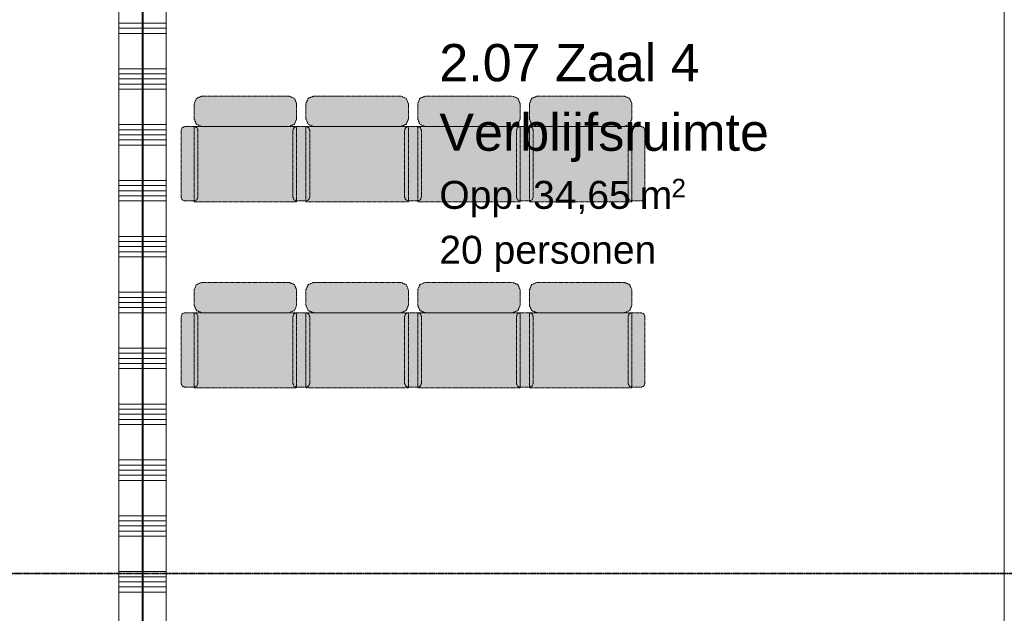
# Model space of a CAD drawing. Extents: x 0 to 92550, y 0 to 59400.
# Tile 76 of 94: x 28342 to 33629, y 41486 to 44673. Entities that reach past the tile are written whole.
import ezdxf
from ezdxf.xclip import XClip

# ---------------------------------------------------------------- set-up
doc = ezdxf.new("R2010")
doc.units = 0
doc.header["$MEASUREMENT"] = 0
doc.header["$XCLIPFRAME"] = 0
doc.linetypes.add('Streep-streepje', pattern=[1300, 1000, -100, 100, -100])
doc.linetypes.add('Streeplijn fijn', pattern=[234.119993, 155.999994, -78.119999])
for name, color, linetype in [('ZZ 22 Binnenwand metal stud', 7, 'Continuous'), ('ZZ 34 Balustrades', 7, 'Continuous'), ('ZZ 72 Vaste inrichting', 7, 'Continuous'), ('ZZ Markers doorsnede', 7, 'Continuous'), ('ZZ Zone Gebruiksruimten', 7, 'Continuous')]:
    doc.layers.add(name, color=color, linetype=linetype)
doc.styles.add('GENERATED_STYLE_2', font='arial.ttf')

# ---------------------------------------------------------------- blocks, each defined once
blk = doc.blocks.new('*X57')
at = {"layer": 'ZZ 22 Binnenwand metal stud', "color": 7, "linetype": 'Continuous', "lineweight": 5, "ltscale": 0.01}
for p, q in [((29003.9, 44654.9), (29128.9, 44654.9)), ((29003.9, 44627.4), (29128.9, 44627.4)), ((29003.9, 44600), (29128.9, 44600)), ((29003.9, 44409.7), (29128.9, 44409.7)), ((29003.9, 44382.3), (29128.9, 44382.3)), ((29003.9, 44354.9), (29128.9, 44354.9)), ((29003.9, 44327.4), (29128.9, 44327.4)), ((29003.9, 44300), (29128.9, 44300)), ((29003.9, 44109.7), (29128.9, 44109.7)), ((29003.9, 44082.3), (29128.9, 44082.3)), ((29003.9, 44054.9), (29128.9, 44054.9)), ((29003.9, 44027.4), (29128.9, 44027.4)), ((29003.9, 44000), (29128.9, 44000)), ((29003.9, 43809.7), (29128.9, 43809.7)), ((29003.9, 43782.3), (29128.9, 43782.3)), ((29003.9, 43754.9), (29128.9, 43754.9)), ((29003.9, 43727.4), (29128.9, 43727.4)), ((29003.9, 43700), (29128.9, 43700)), ((29003.9, 43509.7), (29128.9, 43509.7)), ((29003.9, 43482.3), (29128.9, 43482.3)), ((29003.9, 43454.9), (29128.9, 43454.9)), ((29003.9, 43427.4), (29128.9, 43427.4)), ((29003.9, 43400), (29128.9, 43400)), ((29003.9, 43209.7), (29128.9, 43209.7)), ((29003.9, 43182.3), (29128.9, 43182.3)), ((29003.9, 43154.9), (29128.9, 43154.9)), ((29003.9, 43127.4), (29128.9, 43127.4)), ((29003.9, 43100), (29128.9, 43100)), ((29003.9, 42909.7), (29128.9, 42909.7)), ((29003.9, 42882.3), (29128.9, 42882.3)), ((29003.9, 42854.9), (29128.9, 42854.9)), ((29003.9, 42827.4), (29128.9, 42827.4)), ((29003.9, 42800), (29128.9, 42800)), ((29003.9, 42609.7), (29128.9, 42609.7)), ((29003.9, 42582.3), (29128.9, 42582.3)), ((29003.9, 42554.9), (29128.9, 42554.9)), ((29003.9, 42527.4), (29128.9, 42527.4)), ((29003.9, 42500), (29128.9, 42500)), ((29003.9, 42309.7), (29128.9, 42309.7)), ((29003.9, 42282.3), (29128.9, 42282.3)), ((29003.9, 42254.9), (29128.9, 42254.9)), ((29003.9, 42227.4), (29128.9, 42227.4)), ((29003.9, 42200), (29128.9, 42200)), ((29003.9, 42009.7), (29128.9, 42009.7)), ((29003.9, 41982.3), (29128.9, 41982.3)), ((29003.9, 41954.9), (29128.9, 41954.9)), ((29003.9, 41927.4), (29128.9, 41927.4)), ((29003.9, 41900), (29128.9, 41900)), ((29003.9, 41709.7), (29128.9, 41709.7)), ((29003.9, 41682.3), (29128.9, 41682.3)), ((29003.9, 41654.9), (29128.9, 41654.9)), ((29003.9, 41627.4), (29128.9, 41627.4)), ((29003.9, 41600), (29128.9, 41600))]:
    blk.add_line(p, q, dxfattribs=at)
blk = doc.blocks.new('*X58')
at = {"layer": 'ZZ 22 Binnenwand metal stud', "color": 7, "linetype": 'Continuous', "lineweight": 5, "ltscale": 0.01}
for p, q in [((28873.9, 44654.9), (28920.3, 44654.9)), ((28873.9, 44627.4), (28920.3, 44627.4)), ((28920.3, 44654.9), (28998.9, 44654.9)), ((28920.3, 44627.4), (28998.9, 44627.4)), ((28873.9, 44600), (28920.3, 44600)), ((28920.3, 44600), (28998.9, 44600)), ((28873.9, 44409.7), (28920.3, 44409.7)), ((28873.9, 44382.3), (28920.3, 44382.3)), ((28920.3, 44409.7), (28998.9, 44409.7)), ((28920.3, 44382.3), (28998.9, 44382.3)), ((28873.9, 44354.9), (28920.3, 44354.9)), ((28873.9, 44327.4), (28920.3, 44327.4)), ((28920.3, 44354.9), (28998.9, 44354.9)), ((28920.3, 44327.4), (28998.9, 44327.4)), ((28873.9, 44300), (28920.3, 44300)), ((28920.3, 44300), (28998.9, 44300)), ((28873.9, 44109.7), (28920.3, 44109.7)), ((28920.3, 44109.7), (28998.9, 44109.7)), ((28873.9, 44082.3), (28920.3, 44082.3)), ((28873.9, 44054.9), (28920.3, 44054.9)), ((28920.3, 44082.3), (28998.9, 44082.3)), ((28920.3, 44054.9), (28998.9, 44054.9)), ((28873.9, 44027.4), (28920.3, 44027.4)), ((28873.9, 44000), (28920.3, 44000)), ((28920.3, 44027.4), (28998.9, 44027.4)), ((28920.3, 44000), (28998.9, 44000)), ((28873.9, 43809.7), (28920.3, 43809.7)), ((28873.9, 43782.3), (28920.3, 43782.3)), ((28920.3, 43809.7), (28998.9, 43809.7)), ((28920.3, 43782.3), (28998.9, 43782.3)), ((28873.9, 43754.9), (28920.3, 43754.9)), ((28873.9, 43727.4), (28920.3, 43727.4)), ((28920.3, 43754.9), (28998.9, 43754.9)), ((28920.3, 43727.4), (28998.9, 43727.4)), ((28873.9, 43700), (28920.3, 43700)), ((28920.3, 43700), (28998.9, 43700)), ((28873.9, 43509.7), (28920.3, 43509.7)), ((28873.9, 43482.3), (28920.3, 43482.3)), ((28920.3, 43509.7), (28998.9, 43509.7)), ((28920.3, 43482.3), (28998.9, 43482.3)), ((28873.9, 43454.9), (28920.3, 43454.9)), ((28873.9, 43427.4), (28920.3, 43427.4)), ((28920.3, 43454.9), (28998.9, 43454.9)), ((28920.3, 43427.4), (28998.9, 43427.4)), ((28873.9, 43400), (28920.3, 43400)), ((28920.3, 43400), (28998.9, 43400)), ((28873.9, 43209.7), (28920.3, 43209.7)), ((28920.3, 43209.7), (28998.9, 43209.7)), ((28873.9, 43182.3), (28920.3, 43182.3)), ((28873.9, 43154.9), (28920.3, 43154.9)), ((28920.3, 43182.3), (28998.9, 43182.3)), ((28920.3, 43154.9), (28998.9, 43154.9)), ((28873.9, 43127.4), (28920.3, 43127.4)), ((28873.9, 43100), (28920.3, 43100)), ((28920.3, 43127.4), (28998.9, 43127.4)), ((28920.3, 43100), (28998.9, 43100)), ((28873.9, 42909.7), (28920.3, 42909.7)), ((28873.9, 42882.3), (28920.3, 42882.3)), ((28920.3, 42909.7), (28998.9, 42909.7)), ((28920.3, 42882.3), (28998.9, 42882.3)), ((28873.9, 42854.9), (28920.3, 42854.9)), ((28873.9, 42827.4), (28920.3, 42827.4)), ((28920.3, 42854.9), (28998.9, 42854.9)), ((28920.3, 42827.4), (28998.9, 42827.4)), ((28873.9, 42800), (28920.3, 42800)), ((28920.3, 42800), (28998.9, 42800)), ((28873.9, 42609.7), (28920.3, 42609.7)), ((28873.9, 42582.3), (28920.3, 42582.3)), ((28920.3, 42609.7), (28998.9, 42609.7)), ((28920.3, 42582.3), (28998.9, 42582.3)), ((28873.9, 42554.9), (28920.3, 42554.9)), ((28873.9, 42527.4), (28920.3, 42527.4)), ((28920.3, 42554.9), (28998.9, 42554.9)), ((28920.3, 42527.4), (28998.9, 42527.4)), ((28873.9, 42500), (28920.3, 42500)), ((28920.3, 42500), (28998.9, 42500)), ((28873.9, 42309.7), (28920.3, 42309.7)), ((28920.3, 42309.7), (28998.9, 42309.7)), ((28873.9, 42282.3), (28920.3, 42282.3)), ((28873.9, 42254.9), (28920.3, 42254.9)), ((28920.3, 42282.3), (28998.9, 42282.3)), ((28920.3, 42254.9), (28998.9, 42254.9)), ((28873.9, 42227.4), (28920.3, 42227.4)), ((28873.9, 42200), (28920.3, 42200)), ((28920.3, 42227.4), (28998.9, 42227.4)), ((28920.3, 42200), (28998.9, 42200)), ((28873.9, 42009.7), (28920.3, 42009.7)), ((28873.9, 41982.3), (28920.3, 41982.3)), ((28920.3, 42009.7), (28998.9, 42009.7)), ((28920.3, 41982.3), (28998.9, 41982.3)), ((28873.9, 41954.9), (28920.3, 41954.9)), ((28873.9, 41927.4), (28920.3, 41927.4)), ((28920.3, 41954.9), (28998.9, 41954.9)), ((28920.3, 41927.4), (28998.9, 41927.4)), ((28873.9, 41900), (28920.3, 41900)), ((28920.3, 41900), (28998.9, 41900)), ((28873.9, 41709.7), (28920.3, 41709.7)), ((28873.9, 41682.3), (28920.3, 41682.3)), ((28920.3, 41709.7), (28998.9, 41709.7)), ((28920.3, 41682.3), (28998.9, 41682.3)), ((28873.9, 41654.9), (28920.3, 41654.9)), ((28873.9, 41627.4), (28920.3, 41627.4)), ((28920.3, 41654.9), (28998.9, 41654.9)), ((28920.3, 41627.4), (28998.9, 41627.4)), ((28873.9, 41600), (28920.3, 41600)), ((28920.3, 41600), (28998.9, 41600))]:
    blk.add_line(p, q, dxfattribs=at)
blk = doc.blocks.new('Drawing_1_1', base_point=(5738.9, 6500))
at = {"layer": 'ZZ 72 Vaste inrichting', "linetype": 'Continuous', "lineweight": 0, "true_color": 0xffffff}
for points in [[(29828.9, 44140), (29828.9, 44222.3), (29817.1, 44250.6), (29788.9, 44262.3), (29318.9, 44262.3), (29290.5, 44250.6), (29278.9, 44222.3), (29278.9, 44140), (29290.5, 44111.7), (29318.9, 44100), (29788.9, 44100), (29817.1, 44111.7)], [(30428.9, 44140), (30428.9, 44222.3), (30417.1, 44250.6), (30388.9, 44262.3), (29918.9, 44262.3), (29890.5, 44250.6), (29878.9, 44222.3), (29878.9, 44140), (29890.5, 44111.7), (29918.9, 44100), (30388.9, 44100), (30417.1, 44111.7)], [(31028.9, 44140), (31028.9, 44222.3), (31017.1, 44250.6), (30988.9, 44262.3), (30518.9, 44262.3), (30490.5, 44250.6), (30478.9, 44222.3), (30478.9, 44140), (30490.5, 44111.7), (30518.9, 44100), (30988.9, 44100), (31017.1, 44111.7)], [(31628.9, 44140), (31628.9, 44222.3), (31617.1, 44250.6), (31588.9, 44262.3), (31118.9, 44262.3), (31090.5, 44250.6), (31078.9, 44222.3), (31078.9, 44140), (31090.5, 44111.7), (31118.9, 44100), (31588.9, 44100), (31617.1, 44111.7)], [(29298.9, 43720), (29298.9, 44080), (29293.1, 44094.2), (29278.9, 44100), (29228.9, 44100), (29214.7, 44094.2), (29208.8, 44080), (29208.8, 43720), (29214.7, 43705.9), (29228.9, 43700), (29278.9, 43700), (29293.1, 43705.9)], [(29828.9, 44100), (29278.9, 44100), (29278.9, 43696), (29828.9, 43696)], [(29898.9, 43720), (29898.9, 44080), (29893.1, 44094.2), (29878.9, 44100), (29828.9, 44100), (29814.7, 44094.2), (29808.8, 44080), (29808.8, 43720), (29814.7, 43705.9), (29828.9, 43700), (29878.9, 43700), (29893.1, 43705.9)], [(30428.9, 44100), (29878.9, 44100), (29878.9, 43696), (30428.9, 43696)], [(30498.9, 43720), (30498.9, 44080), (30493.1, 44094.2), (30478.9, 44100), (30428.9, 44100), (30414.7, 44094.2), (30408.8, 44080), (30408.8, 43720), (30414.7, 43705.9), (30428.9, 43700), (30478.9, 43700), (30493.1, 43705.9)], [(31028.9, 44100), (30478.9, 44100), (30478.9, 43696), (31028.9, 43696)], [(31098.9, 43720), (31098.9, 44080), (31093.1, 44094.2), (31078.9, 44100), (31028.9, 44100), (31014.7, 44094.2), (31008.8, 44080), (31008.8, 43720), (31014.7, 43705.9), (31028.9, 43700), (31078.9, 43700), (31093.1, 43705.9)], [(31628.9, 44100), (31078.9, 44100), (31078.9, 43696), (31628.9, 43696)], [(31698.9, 43720), (31698.9, 44080), (31693.1, 44094.2), (31678.9, 44100), (31628.9, 44100), (31614.7, 44094.2), (31608.8, 44080), (31608.8, 43720), (31614.7, 43705.9), (31628.9, 43700), (31678.9, 43700), (31693.1, 43705.9)], [(29828.9, 43140), (29828.9, 43222.3), (29817.1, 43250.6), (29788.9, 43262.3), (29318.9, 43262.3), (29290.5, 43250.6), (29278.9, 43222.3), (29278.9, 43140), (29290.5, 43111.7), (29318.9, 43100), (29788.9, 43100), (29817.1, 43111.7)], [(30428.9, 43140), (30428.9, 43222.3), (30417.1, 43250.6), (30388.9, 43262.3), (29918.9, 43262.3), (29890.5, 43250.6), (29878.9, 43222.3), (29878.9, 43140), (29890.5, 43111.7), (29918.9, 43100), (30388.9, 43100), (30417.1, 43111.7)], [(31028.9, 43140), (31028.9, 43222.3), (31017.1, 43250.6), (30988.9, 43262.3), (30518.9, 43262.3), (30490.5, 43250.6), (30478.9, 43222.3), (30478.9, 43140), (30490.5, 43111.7), (30518.9, 43100), (30988.9, 43100), (31017.1, 43111.7)], [(31628.9, 43140), (31628.9, 43222.3), (31617.1, 43250.6), (31588.9, 43262.3), (31118.9, 43262.3), (31090.5, 43250.6), (31078.9, 43222.3), (31078.9, 43140), (31090.5, 43111.7), (31118.9, 43100), (31588.9, 43100), (31617.1, 43111.7)], [(29298.9, 42720), (29298.9, 43080), (29293.1, 43094.2), (29278.9, 43100), (29228.9, 43100), (29214.7, 43094.2), (29208.8, 43080), (29208.8, 42720), (29214.7, 42705.9), (29228.9, 42700), (29278.9, 42700), (29293.1, 42705.9)], [(29828.9, 43100), (29278.9, 43100), (29278.9, 42696), (29828.9, 42696)], [(29898.9, 42720), (29898.9, 43080), (29893.1, 43094.2), (29878.9, 43100), (29828.9, 43100), (29814.7, 43094.2), (29808.8, 43080), (29808.8, 42720), (29814.7, 42705.9), (29828.9, 42700), (29878.9, 42700), (29893.1, 42705.9)], [(30428.9, 43100), (29878.9, 43100), (29878.9, 42696), (30428.9, 42696)], [(30498.9, 42720), (30498.9, 43080), (30493.1, 43094.2), (30478.9, 43100), (30428.9, 43100), (30414.7, 43094.2), (30408.8, 43080), (30408.8, 42720), (30414.7, 42705.9), (30428.9, 42700), (30478.9, 42700), (30493.1, 42705.9)], [(31028.9, 43100), (30478.9, 43100), (30478.9, 42696), (31028.9, 42696)], [(31098.9, 42720), (31098.9, 43080), (31093.1, 43094.2), (31078.9, 43100), (31028.9, 43100), (31014.7, 43094.2), (31008.8, 43080), (31008.8, 42720), (31014.7, 42705.9), (31028.9, 42700), (31078.9, 42700), (31093.1, 42705.9)], [(31628.9, 43100), (31078.9, 43100), (31078.9, 42696), (31628.9, 42696)], [(31698.9, 42720), (31698.9, 43080), (31693.1, 43094.2), (31678.9, 43100), (31628.9, 43100), (31614.7, 43094.2), (31608.8, 43080), (31608.8, 42720), (31614.7, 42705.9), (31628.9, 42700), (31678.9, 42700), (31693.1, 42705.9)]]:
    blk.add_hatch(color=7, dxfattribs=at).paths.add_polyline_path(points)
at = {"layer": 'ZZ 22 Binnenwand metal stud', "color": 7, "linetype": 'Continuous', "lineweight": 15, "ltscale": 0.01}
for p, q in [((28998.9, 40100), (28998.9, 47800)), ((29003.9, 40100), (29003.9, 47800))]:
    blk.add_line(p, q, dxfattribs=at)
at = {"layer": 'ZZ 22 Binnenwand metal stud', "color": 7, "linetype": 'Continuous', "lineweight": 15, "ltscale": 0.01, "flags": 128}
for points in [[(28873.9, 47800), (28873.9, 40100)], [(29128.9, 40100), (29128.9, 47800)]]:
    blk.add_lwpolyline(points, dxfattribs=at)
at = {"layer": 'ZZ 72 Vaste inrichting', "color": 174, "linetype": 'Streeplijn fijn', "lineweight": 5, "ltscale": 0.01, "true_color": 0x0000aa, "flags": 128}
for points in [[(29290.5, 44250.7), (29318.9, 44262.4)], [(29318.9, 44262.4), (29788.8, 44262.4)], [(29788.9, 44262.4), (29817.1, 44250.7)], [(29890.5, 44250.7), (29918.9, 44262.4)], [(29918.9, 44262.4), (30388.8, 44262.4)], [(30388.9, 44262.4), (30417.1, 44250.7)], [(30490.5, 44250.7), (30518.9, 44262.4)], [(30518.9, 44262.4), (30988.8, 44262.4)], [(30988.9, 44262.4), (31017.1, 44250.7)], [(31090.5, 44250.7), (31118.9, 44262.4)], [(31118.9, 44262.4), (31588.8, 44262.4)], [(31588.9, 44262.4), (31617.1, 44250.7)], [(29278.9, 44222.4), (29290.4, 44250.7)], [(29278.9, 44140), (29278.9, 44222.3)], [(29817.1, 44250.7), (29828.8, 44222.4)], [(29828.9, 44222.4), (29828.9, 44140)], [(29878.9, 44222.4), (29890.4, 44250.7)], [(29878.9, 44140), (29878.9, 44222.3)], [(30417.1, 44250.7), (30428.9, 44222.4)], [(30428.9, 44222.4), (30428.9, 44140)], [(30478.9, 44222.4), (30490.4, 44250.7)], [(30478.9, 44140), (30478.9, 44222.3)], [(31017.1, 44250.7), (31028.9, 44222.4)], [(31028.9, 44222.4), (31028.9, 44140)], [(31078.9, 44222.4), (31090.4, 44250.7)], [(31078.9, 44140), (31078.9, 44222.3)], [(31617.1, 44250.7), (31628.9, 44222.4)], [(31628.9, 44222.4), (31628.9, 44140)], [(29214.7, 44094.2), (29228.8, 44100)], [(29228.9, 44100), (29278.9, 44100)], [(29290.5, 44111.7), (29278.9, 44140)], [(29278.9, 43696), (29278.9, 44100)], [(29278.9, 44100), (29828.8, 44100)], [(29278.9, 44100), (29293, 44094.2)], [(29318.9, 44100), (29290.4, 44111.7)], [(29788.9, 44100), (29318.9, 44100)], [(29817.1, 44111.7), (29788.8, 44100)], [(29814.7, 44094.2), (29828.8, 44100)], [(29828.9, 44140), (29817.1, 44111.7)], [(29828.9, 44100), (29828.9, 43696)], [(29828.9, 44100), (29878.9, 44100)], [(29890.5, 44111.7), (29878.9, 44140)], [(29878.9, 43696), (29878.9, 44100)], [(29878.9, 44100), (30428.8, 44100)], [(29878.9, 44100), (29893, 44094.2)], [(29918.9, 44100), (29890.4, 44111.7)], [(30388.9, 44100), (29918.9, 44100)], [(30417.1, 44111.7), (30388.8, 44100)], [(30414.7, 44094.2), (30428.9, 44100)], [(30428.9, 44140), (30417.1, 44111.7)], [(30428.9, 44100), (30428.9, 43696)], [(30428.9, 44100), (30478.9, 44100)], [(30490.5, 44111.7), (30478.9, 44140)], [(30478.9, 43696), (30478.9, 44100)], [(30478.9, 44100), (31028.9, 44100)], [(30478.9, 44100), (30493.1, 44094.2)], [(30518.9, 44100), (30490.4, 44111.7)], [(30988.9, 44100), (30518.9, 44100)], [(31017.1, 44111.7), (30988.9, 44100)], [(31014.7, 44094.2), (31028.9, 44100)], [(31028.9, 44140), (31017.1, 44111.7)], [(31028.9, 44100), (31028.9, 43696)], [(31028.9, 44100), (31078.9, 44100)], [(31090.5, 44111.7), (31078.9, 44140)], [(31078.9, 43696), (31078.9, 44100)], [(31078.9, 44100), (31628.9, 44100)], [(31078.9, 44100), (31093.1, 44094.2)], [(31118.9, 44100), (31090.4, 44111.7)], [(31588.9, 44100), (31118.9, 44100)], [(31617.1, 44111.7), (31588.8, 44100)], [(31614.7, 44094.2), (31628.9, 44100)], [(31628.9, 44140), (31617.1, 44111.7)], [(31628.9, 44100), (31628.9, 43696)], [(31628.9, 44100), (31678.9, 44100)], [(31678.9, 44100), (31693.1, 44094.2)], [(29208.9, 44080), (29214.7, 44094.1)], [(29208.9, 43720), (29208.9, 44080)], [(29293.1, 44094.2), (29298.8, 44080)], [(29298.9, 44080), (29298.9, 43720)], [(29808.9, 44080), (29814.7, 44094.1)], [(29808.9, 43720), (29808.9, 44080)], [(29893.1, 44094.2), (29898.9, 44080)], [(29898.9, 44080), (29898.9, 43720)], [(30408.9, 44080), (30414.7, 44094.1)], [(30408.9, 43720), (30408.9, 44080)], [(30493.1, 44094.2), (30498.9, 44080)], [(30498.9, 44080), (30498.9, 43720)], [(31008.9, 44080), (31014.7, 44094.1)], [(31008.9, 43720), (31008.9, 44080)], [(31093.1, 44094.2), (31098.9, 44080)], [(31098.9, 44080), (31098.9, 43720)], [(31608.9, 44080), (31614.7, 44094.1)], [(31608.9, 43720), (31608.9, 44080)], [(31693.1, 44094.2), (31698.9, 44080)], [(31698.9, 44080), (31698.9, 43720)], [(29214.7, 43705.9), (29208.9, 43720)], [(29228.9, 43700), (29214.7, 43705.9)], [(29278.9, 43700), (29228.8, 43700)], [(29293.1, 43705.9), (29278.9, 43700)], [(29828.9, 43696), (29278.9, 43696)], [(29298.9, 43720), (29293.1, 43705.9)], [(29814.7, 43705.9), (29808.9, 43720)], [(29828.9, 43700), (29814.7, 43705.9)], [(29878.9, 43700), (29828.8, 43700)], [(29893.1, 43705.9), (29878.9, 43700)], [(30428.9, 43696), (29878.9, 43696)], [(29898.9, 43720), (29893.1, 43705.9)], [(30414.7, 43705.9), (30408.9, 43720)], [(30428.9, 43700), (30414.7, 43705.9)], [(30478.9, 43700), (30428.8, 43700)], [(30493.1, 43705.9), (30478.9, 43700)], [(31028.9, 43696), (30478.9, 43696)], [(30498.9, 43720), (30493.1, 43705.9)], [(31014.7, 43705.9), (31008.9, 43720)], [(31028.9, 43700), (31014.7, 43705.9)], [(31078.9, 43700), (31028.9, 43700)], [(31093.1, 43705.9), (31078.9, 43700)], [(31628.9, 43696), (31078.9, 43696)], [(31098.9, 43720), (31093.1, 43705.9)], [(31614.7, 43705.9), (31608.9, 43720)], [(31628.9, 43700), (31614.7, 43705.9)], [(31678.9, 43700), (31628.8, 43700)], [(31693.1, 43705.9), (31678.9, 43700)], [(31698.9, 43720), (31693.1, 43705.9)], [(29278.9, 43222.4), (29290.4, 43250.7)], [(29290.5, 43250.7), (29318.9, 43262.4)], [(29318.9, 43262.4), (29788.8, 43262.4)], [(29788.9, 43262.4), (29817.1, 43250.7)], [(29817.1, 43250.7), (29828.8, 43222.4)], [(29878.9, 43222.4), (29890.4, 43250.7)], [(29890.5, 43250.7), (29918.9, 43262.4)], [(29918.9, 43262.4), (30388.8, 43262.4)], [(30388.9, 43262.4), (30417.1, 43250.7)], [(30417.1, 43250.7), (30428.9, 43222.4)], [(30478.9, 43222.4), (30490.4, 43250.7)], [(30490.5, 43250.7), (30518.9, 43262.4)], [(30518.9, 43262.4), (30988.8, 43262.4)], [(30988.9, 43262.4), (31017.1, 43250.7)], [(31017.1, 43250.7), (31028.9, 43222.4)], [(31078.9, 43222.4), (31090.4, 43250.7)], [(31090.5, 43250.7), (31118.9, 43262.4)], [(31118.9, 43262.4), (31588.8, 43262.4)], [(31588.9, 43262.4), (31617.1, 43250.7)], [(31617.1, 43250.7), (31628.9, 43222.4)], [(29278.9, 43140), (29278.9, 43222.3)], [(29828.9, 43222.4), (29828.9, 43140)], [(29878.9, 43140), (29878.9, 43222.3)], [(30428.9, 43222.4), (30428.9, 43140)], [(30478.9, 43140), (30478.9, 43222.3)], [(31028.9, 43222.4), (31028.9, 43140)], [(31078.9, 43140), (31078.9, 43222.3)], [(31628.9, 43222.4), (31628.9, 43140)], [(29208.9, 43080), (29214.7, 43094.1)], [(29214.7, 43094.1), (29228.8, 43100)], [(29228.9, 43100), (29278.9, 43100)], [(29290.5, 43111.7), (29278.9, 43140)], [(29278.9, 42696), (29278.9, 43100)], [(29278.9, 43100), (29828.8, 43100)], [(29278.9, 43100), (29293, 43094.2)], [(29318.9, 43100), (29290.4, 43111.7)], [(29293.1, 43094.1), (29298.8, 43080)], [(29788.9, 43100), (29318.9, 43100)], [(29817.1, 43111.7), (29788.8, 43100)], [(29808.9, 43080), (29814.7, 43094.1)], [(29814.7, 43094.1), (29828.8, 43100)], [(29828.9, 43140), (29817.1, 43111.7)], [(29828.9, 43100), (29828.9, 42696)], [(29828.9, 43100), (29878.9, 43100)], [(29890.5, 43111.7), (29878.9, 43140)], [(29878.9, 42696), (29878.9, 43100)], [(29878.9, 43100), (30428.8, 43100)], [(29878.9, 43100), (29893, 43094.2)], [(29918.9, 43100), (29890.4, 43111.7)], [(29893.1, 43094.1), (29898.9, 43080)], [(30388.9, 43100), (29918.9, 43100)], [(30417.1, 43111.7), (30388.8, 43100)], [(30408.9, 43080), (30414.7, 43094.1)], [(30414.7, 43094.1), (30428.9, 43100)], [(30428.9, 43140), (30417.1, 43111.7)], [(30428.9, 43100), (30428.9, 42696)], [(30428.9, 43100), (30478.9, 43100)], [(30490.5, 43111.7), (30478.9, 43140)], [(30478.9, 42696), (30478.9, 43100)], [(30478.9, 43100), (31028.9, 43100)], [(30478.9, 43100), (30493.1, 43094.2)], [(30518.9, 43100), (30490.4, 43111.7)], [(30493.1, 43094.1), (30498.9, 43080)], [(30988.9, 43100), (30518.9, 43100)], [(31017.1, 43111.7), (30988.9, 43100)], [(31008.9, 43080), (31014.7, 43094.1)], [(31014.7, 43094.1), (31028.9, 43100)], [(31028.9, 43140), (31017.1, 43111.7)], [(31028.9, 43100), (31028.9, 42696)], [(31028.9, 43100), (31078.9, 43100)], [(31090.5, 43111.7), (31078.9, 43140)], [(31078.9, 42696), (31078.9, 43100)], [(31078.9, 43100), (31628.9, 43100)], [(31078.9, 43100), (31093.1, 43094.2)], [(31118.9, 43100), (31090.4, 43111.7)], [(31093.1, 43094.1), (31098.9, 43080)], [(31588.9, 43100), (31118.9, 43100)], [(31617.1, 43111.7), (31588.8, 43100)], [(31608.9, 43080), (31614.7, 43094.1)], [(31614.7, 43094.1), (31628.9, 43100)], [(31628.9, 43140), (31617.1, 43111.7)], [(31628.9, 43100), (31628.9, 42696)], [(31628.9, 43100), (31678.9, 43100)], [(31678.9, 43100), (31693.1, 43094.2)], [(31693.1, 43094.1), (31698.9, 43080)], [(29208.9, 42720), (29208.9, 43080)], [(29298.9, 43080), (29298.9, 42720)], [(29808.9, 42720), (29808.9, 43080)], [(29898.9, 43080), (29898.9, 42720)], [(30408.9, 42720), (30408.9, 43080)], [(30498.9, 43080), (30498.9, 42720)], [(31008.9, 42720), (31008.9, 43080)], [(31098.9, 43080), (31098.9, 42720)], [(31608.9, 42720), (31608.9, 43080)], [(31698.9, 43080), (31698.9, 42720)], [(29214.7, 42705.9), (29208.9, 42720)], [(29298.9, 42720), (29293.1, 42705.9)], [(29814.7, 42705.9), (29808.9, 42720)], [(29898.9, 42720), (29893.1, 42705.9)], [(30414.7, 42705.9), (30408.9, 42720)], [(30498.9, 42720), (30493.1, 42705.9)], [(31014.7, 42705.9), (31008.9, 42720)], [(31098.9, 42720), (31093.1, 42705.9)], [(31614.7, 42705.9), (31608.9, 42720)], [(31698.9, 42720), (31693.1, 42705.9)], [(29228.9, 42700), (29214.7, 42705.9)], [(29278.9, 42700), (29228.8, 42700)], [(29293.1, 42705.9), (29278.9, 42700)], [(29828.9, 42696), (29278.9, 42696)], [(29828.9, 42700), (29814.7, 42705.9)], [(29878.9, 42700), (29828.8, 42700)], [(29893.1, 42705.9), (29878.9, 42700)], [(30428.9, 42696), (29878.9, 42696)], [(30428.9, 42700), (30414.7, 42705.9)], [(30478.9, 42700), (30428.8, 42700)], [(30493.1, 42705.9), (30478.9, 42700)], [(31028.9, 42696), (30478.9, 42696)], [(31028.9, 42700), (31014.7, 42705.9)], [(31078.9, 42700), (31028.9, 42700)], [(31093.1, 42705.9), (31078.9, 42700)], [(31628.9, 42696), (31078.9, 42696)], [(31628.9, 42700), (31614.7, 42705.9)], [(31678.9, 42700), (31628.8, 42700)], [(31693.1, 42705.9), (31678.9, 42700)]]:
    blk.add_lwpolyline(points, dxfattribs=at)
at = {"layer": 'ZZ Markers doorsnede', "color": 7, "linetype": 'Streep-streepje', "lineweight": 35, "ltscale": 0.01}
blk.add_line((7888.9, 41700), (45638.9, 41700), dxfattribs=at)
at = {"layer": 'ZZ Zone Gebruiksruimten', "color": 255, "linetype": 'Continuous', "lineweight": 0, "ltscale": 0.01, "flags": 128}
for points in [[(28873.9, 40075), (28873.9, 47800), (24903.9, 47800), (24903.9, 40075)], [(29128.9, 47800), (29128.9, 40100), (33628.9, 40100), (33628.9, 47800)]]:
    blk.add_lwpolyline(points, close=True, dxfattribs=at)
at = {"layer": 'ZZ 34 Balustrades', "color": 7, "linetype": 'Continuous', "lineweight": 25, "ltscale": 0.01}
for name in ['*X58', '*X57']:
    blk.add_blockref(name, (0, 0), dxfattribs=at)
at = {"layer": 'ZZ Zone Gebruiksruimten', "color": 7, "linetype": 'Continuous', "lineweight": 5, "attachment_point": 1, "style": 'GENERATED_STYLE_2'}
for s, insert, char_height in [('\\A1;{\\pql;\\pt0;\\fArial|b0|i0|c0|p0;\\W1.000000;2.07 Zaal 4}', (30595.1, 44542.7), 200), ('\\A1;{\\pql;\\pt0;\\fArial|b0|i0|c0|p0;\\W1.000000;Verblijfsruimte}', (30595.1, 44169.5), 200), ('\\A1;{\\pql;\\pt0;\\fArial|b0|i0|c0|p0;\\W1.000000;Opp. }', (30595.1, 43807.7), 150), ('\\A1;{\\pql;\\fArial|b0|i0|c0|p0;\\W1.000000;34,65}', (31098.3, 43807.7), 150), ('\\A1;{\\pql;\\fArial|b0|i0|c0|p0;\\W1.000000;2}', (31841.6, 43819.1), 100), ('\\A1;{\\pql;\\fArial|b0|i0|c0|p0;\\W1.000000; m}', (31613.1, 43807.7), 150), ('\\A1;{\\pql;\\pt0;\\fArial|b0|i0|c0|p0;\\W1.000000;20 personen}', (30595.1, 43513), 150)]:
    blk.add_mtext(s, dxfattribs=dict(at, insert=insert, char_height=char_height))

msp = doc.modelspace()

# ---------------------------------------------------------------- block references
at = {"color": 7, "linetype": 'Continuous', "lineweight": 25, "ltscale": 0.01}
ref = msp.add_blockref('Drawing_1_1', (5738.9, 6500), dxfattribs=at)
XClip(ref).set_block_clipping_path([(1000, 1000), (74950, 58400)])

doc.saveas('drawing.dxf')
